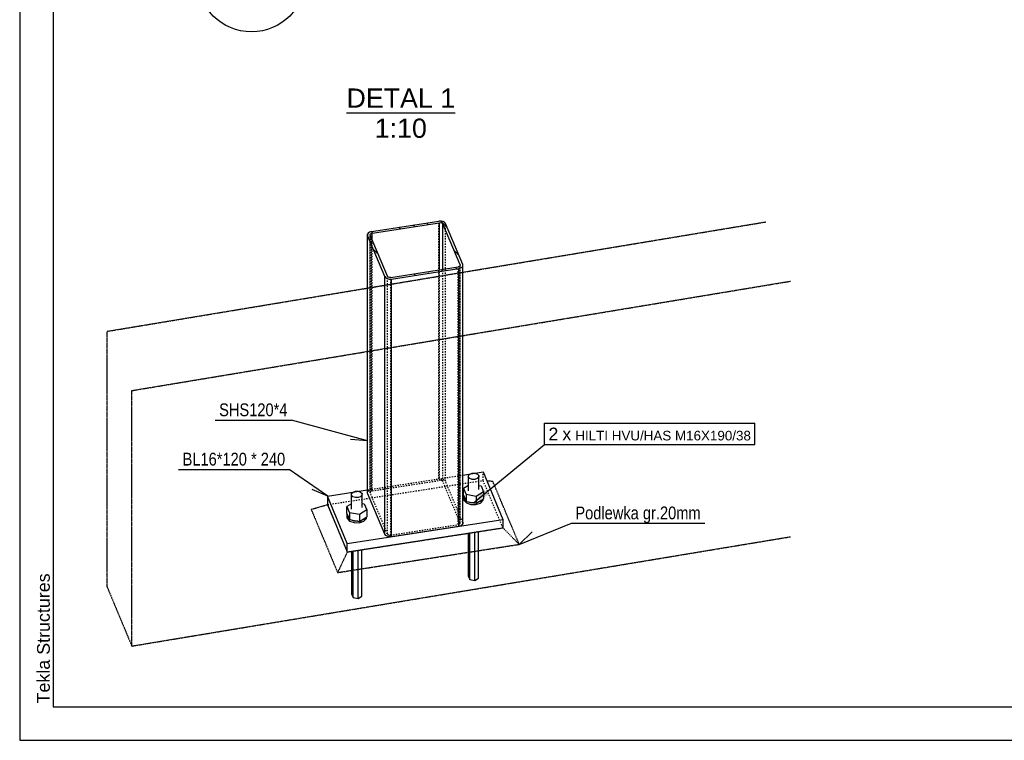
# Model space of a CAD drawing. Header units: millimetres. Extents: x 0 to 5940, y 0 to 2970.
# Tile 1 of 12: x 0 to 1471, y 0 to 1076. Entities that reach past the tile are written whole.
import ezdxf

# ---------------------------------------------------------------- set-up
doc = ezdxf.new("R2010")
doc.units = ezdxf.units.MM
doc.linetypes.add('DXK_LINE_DOT2', pattern=[3.9198, 1.9599, -1.9599])
doc.linetypes.add('DXK_LINE_DOT4', pattern=[0.9408, 0.4704, -0.4704])
doc.styles.add('Arial', font='ARIAL.TTF', dxfattribs={"height": 0.2})
doc.styles.add('Arial Narrow', font='ARIALN.TTF', dxfattribs={"height": 0.2})

# ---------------------------------------------------------------- blocks, each defined once
blk = doc.blocks.new('Unknown-2298634-1268')
at = {"color": 7, "linetype": 'Continuous'}
for p, q in [((0, 2970), (0, 0)), ((50, 2920), (50, 50)), ((50, 50), (5890, 50)), ((0, 0), (5940, 0))]:
    blk.add_line(p, q, dxfattribs=at)
at = {"color": 174, "linetype": 'Continuous', "style": 'Arial'}
blk.add_text('Tekla Structures', height=19.102, rotation=90, dxfattribs=at).set_placement((45, 55))
blk = doc.blocks.new('Unknown-2298634-15 - 3582')
at = {"color": 96, "linetype": 'Continuous'}
blk.add_line((488.3, 937.2), (650.5, 937.2), dxfattribs=at)
at = {"color": 0, "linetype": 'Continuous'}
for points in [[(650.5, 944.7), (650.5, 974.7), (488.3, 974.7), (488.3, 944.7)], [(608.3, 899.7), (608.3, 929.7), (530.5, 929.7), (530.5, 899.7)]]:
    blk.add_wipeout(points, dxfattribs=at)
at = {"color": 7, "linetype": 'Continuous', "style": 'Arial'}
for s, p in [('DETAL 1', (488.3, 944.7)), ('1:10', (530.5, 899.7))]:
    blk.add_text(s, height=28.65, dxfattribs=at).set_placement(p)
blk = doc.blocks.new('Bolt-2298634-3604 - 3582')
at = {"color": 7, "linetype": 'Continuous'}
for p, q in [((670.4, 395.5), (672.6, 397.6)), ((672.6, 397.6), (676.2, 398.9)), ((676.2, 398.9), (680.3, 398.8)), ((680.3, 398.8), (683.9, 397.5)), ((683.9, 397.5), (685.9, 395.4)), ((670.4, 392.9), (670.4, 395.5)), ((672.4, 390.7), (670.4, 392.9)), ((670.4, 372.3), (670.4, 392.9)), ((676, 389.5), (672.4, 390.7)), ((680.1, 389.4), (676, 389.5)), ((683.7, 390.7), (680.1, 389.4)), ((685.8, 392.8), (683.7, 390.7)), ((685.9, 395.4), (685.8, 392.8)), ((685.9, 374.7), (685.9, 395.4)), ((496, 368.4), (498.1, 370.6)), ((496, 365.9), (496, 368.4)), ((498.1, 370.6), (501.7, 371.8)), ((501.7, 371.8), (505.9, 371.8)), ((505.9, 371.8), (509.4, 370.5)), ((509.4, 370.5), (511.5, 368.3)), ((511.5, 368.3), (511.4, 365.8)), ((511.5, 347.7), (511.5, 368.3)), ((670.4, 380.4), (663.1, 376.1)), ((663.1, 376.1), (667, 366.9)), ((663.1, 365.8), (663.1, 376.1)), ((693.1, 371), (682, 364.3)), ((685.8, 380.7), (689.3, 380.1)), ((689.3, 380.1), (693.1, 371)), ((693.1, 371), (693.1, 360.6)), ((496, 353.3), (488.7, 349)), ((498, 363.7), (496, 365.9)), ((496, 345.2), (496, 365.9)), ((501.6, 362.4), (498, 363.7)), ((505.7, 362.4), (501.6, 362.4)), ((509.3, 363.6), (505.7, 362.4)), ((511.4, 365.8), (509.3, 363.6)), ((511.4, 353.7), (514.9, 353.1)), ((663.1, 365.8), (667, 356.6)), ((663.6, 361), (663.7, 364.5)), ((666.4, 357.9), (663.6, 361)), ((663.6, 358.6), (663.6, 361)), ((663.6, 358.6), (667.4, 354.4)), ((682, 364.3), (667, 366.9)), ((667, 366.9), (667, 356.6)), ((667, 356.6), (682, 354)), ((667.4, 354.4), (674.1, 352)), ((674.1, 354.4), (669.1, 356.2)), ((679.9, 354.4), (674.1, 354.4)), ((681.8, 352), (688.6, 354.3)), ((682, 364.3), (682, 354)), ((682, 354), (693.1, 360.6)), ((688.6, 356.7), (683.6, 354.9)), ((691.6, 359.7), (688.6, 356.7)), ((688.6, 354.3), (692.6, 358.4)), ((692.6, 358.4), (692.6, 360.3)), ((488.7, 349), (492.6, 339.8)), ((488.7, 338.7), (488.7, 349)), ((488.7, 338.7), (492.6, 329.5)), ((507.6, 337.3), (492.6, 339.8)), ((492.6, 339.8), (492.6, 329.5)), ((518.7, 343.9), (507.6, 337.3)), ((514.9, 353.1), (518.7, 343.9)), ((518.7, 343.9), (518.7, 333.6)), ((674.1, 352), (681.8, 352)), ((489.2, 333.9), (489.3, 337.4)), ((492, 330.8), (489.2, 333.9)), ((489.2, 331.5), (489.2, 333.9)), ((489.2, 331.5), (493, 327.4)), ((492.6, 329.5), (507.6, 326.9)), ((493, 327.4), (499.7, 325)), ((499.7, 327.3), (494.7, 329.1)), ((505.5, 327.3), (499.7, 327.3)), ((499.7, 325), (507.4, 324.9)), ((507.4, 324.9), (514.2, 327.2)), ((507.6, 337.3), (507.6, 326.9)), ((507.6, 326.9), (518.7, 333.6)), ((514.2, 329.6), (509.1, 327.9)), ((517.2, 332.6), (514.2, 329.6)), ((514.2, 327.2), (518.2, 331.3)), ((518.2, 331.3), (518.2, 333.3)), ((670.7, 244.7), (670.7, 309.3)), ((672.6, 240.1), (672.6, 309.6)), ((680.1, 238.8), (680.1, 310.7)), ((685.6, 242.1), (685.6, 311.6)), ((496.3, 217.6), (496.3, 282.2)), ((498.2, 213.1), (498.2, 282.5)), ((505.6, 211.8), (505.6, 283.7)), ((511.2, 215.1), (511.2, 284.5)), ((670.7, 244.7), (672.6, 240.1)), ((672.6, 240.1), (680.1, 238.8)), ((680.1, 238.8), (685.6, 242.1)), ((496.3, 217.6), (498.2, 213.1)), ((498.2, 213.1), (505.6, 211.8)), ((505.6, 211.8), (511.2, 215.1))]:
    blk.add_line(p, q, dxfattribs=at)
blk = doc.blocks.new('Part-2298634-3588 - 3582')
at = {"linetype": 'Continuous'}
h = blk.add_hatch(dxfattribs=at)
h.set_pattern_fill('', color=8, angle=90, style=0, pattern_type=0)
h.set_pattern_definition([(135, (546.982, 690.64), (-47.6774, 4e-15), [67.426, 0]), (135, (546.982, 714.48), (-47.677, 4e-15), [33.714, -33.712]), (135, (515.41, 746.373), (-47.6774, 4e-15), [9.901, -57.526])])
h.paths.add_polyline_path([(545.6, 692.4), (547, 690.6), (549.3, 689.4), (552.2, 688.7), (555.4, 688.8), (656.1, 704.5), (659, 705.3), (661, 706.7), (662.1, 708.5), (661.9, 710.4), (636.2, 771.8), (634.9, 773.5), (632.6, 774.7), (629.6, 775.4), (626.5, 775.3), (525.7, 759.6), (522.9, 758.8), (520.8, 757.4), (519.8, 755.6), (519.9, 753.7)])
h.paths.add_polyline_path([(523.7, 755.3), (524.3, 756.2), (525.3, 756.9), (526.7, 757.3), (627.5, 772.9), (629, 773), (630.5, 772.6), (631.7, 772), (632.4, 771.1), (658, 709.8), (658.1, 708.9), (657.6, 708), (656.6, 707.2), (655.2, 706.8), (554.4, 691.2), (552.8, 691.1), (551.3, 691.5), (550.2, 692.1), (549.5, 693), (523.8, 754.3)])
at = {"color": 6, "linetype": 'Continuous'}
for p, q in [((525.7, 759.6), (626.5, 775.3)), ((526.7, 757.3), (627.5, 772.9)), ((629.6, 775.4), (626.5, 775.3)), ((627.5, 772.9), (629, 773)), ((629, 773), (630.5, 772.6)), ((632.6, 774.7), (629.6, 775.4)), ((630.5, 772.6), (631.7, 772)), ((631.7, 772), (632.4, 771.1)), ((658, 709.8), (632.4, 771.1)), ((634.9, 773.5), (632.6, 774.7)), ((636.2, 771.8), (634.9, 773.5)), ((661.9, 710.4), (636.2, 771.8)), ((520.8, 757.4), (519.8, 755.6)), ((519.8, 755.6), (519.9, 753.7)), ((545.6, 692.4), (519.9, 753.7)), ((522.9, 758.8), (520.8, 757.4)), ((525.7, 759.6), (522.9, 758.8)), ((523.7, 755.3), (524.3, 756.2)), ((523.8, 754.3), (523.7, 755.3)), ((549.5, 693), (523.8, 754.3)), ((524.3, 756.2), (525.3, 756.9)), ((525.3, 756.9), (526.7, 757.3)), ((554.4, 691.2), (655.2, 706.8)), ((656.6, 707.2), (655.2, 706.8)), ((657.6, 708), (656.6, 707.2)), ((658.1, 708.9), (657.6, 708)), ((658, 709.8), (658.1, 708.9)), ((659, 705.3), (661, 706.7)), ((661, 706.7), (662.1, 708.5)), ((662.1, 708.5), (661.9, 710.4)), ((545.6, 692.4), (547, 690.6)), ((550.2, 692.1), (549.5, 693)), ((551.3, 691.5), (550.2, 692.1)), ((555.4, 688.8), (656.1, 704.5)), ((656.1, 704.5), (659, 705.3)), ((547, 690.6), (549.3, 689.4)), ((549.3, 689.4), (552.2, 688.7)), ((552.8, 691.1), (551.3, 691.5)), ((552.2, 688.7), (555.4, 688.8)), ((554.4, 691.2), (552.8, 691.1))]:
    blk.add_line(p, q, dxfattribs=at)
at = {"color": 8, "linetype": 'DXK_LINE_DOT2'}
for p, q in [((626.5, 390.5), (626.5, 775.3)), ((636.2, 387), (636.2, 771.8)), ((523.7, 370.5), (523.7, 755.3)), ((523.8, 369.5), (523.8, 754.3)), ((525.7, 374.9), (525.7, 759.6)), ((526.7, 372.5), (526.7, 747.4)), ((655.2, 322.1), (655.2, 706.8)), ((658, 325), (658, 708.7)), ((658.1, 324.1), (658.1, 708.9)), ((661.9, 325.6), (661.9, 710.4)), ((549.5, 308.2), (549.5, 693)), ((627.5, 388.1), (627.5, 702.5)), ((632.4, 386.4), (632.4, 703.3)), ((554.4, 306.4), (554.4, 691.2)), ((525.7, 374.9), (626.5, 390.5)), ((526.7, 372.5), (627.5, 388.1)), ((626.5, 390.5), (629.6, 390.6)), ((629, 388.2), (627.5, 388.1)), ((630.5, 387.9), (629, 388.2)), ((629.6, 390.6), (632.6, 390)), ((631.7, 387.2), (630.5, 387.9)), ((632.4, 386.4), (631.7, 387.2)), ((658, 325), (632.4, 386.4)), ((632.6, 390), (634.9, 388.7)), ((634.9, 388.7), (636.2, 387)), ((661.9, 325.6), (636.2, 387)), ((519.8, 370.8), (520.8, 372.6)), ((520.8, 372.6), (522.9, 374)), ((522.9, 374), (525.7, 374.9)), ((524.3, 371.4), (523.7, 370.5)), ((523.7, 370.5), (523.8, 369.5)), ((549.5, 308.2), (523.8, 369.5)), ((525.3, 372.1), (524.3, 371.4)), ((526.7, 372.5), (525.3, 372.1)), ((657.6, 323.2), (658.1, 324.1)), ((658.1, 324.1), (658, 325)), ((661.9, 325.6), (662.1, 323.7)), ((554.4, 306.4), (655.2, 322.1)), ((655.2, 322.1), (656.6, 322.5)), ((656.6, 322.5), (657.6, 323.2)), ((549.5, 308.2), (550.2, 307.3)), ((550.2, 307.3), (551.3, 306.7)), ((551.3, 306.7), (552.8, 306.4)), ((552.8, 306.4), (554.4, 306.4))]:
    blk.add_line(p, q, dxfattribs=at)
at = {"color": 5, "linetype": 'Continuous'}
for p, q in [((627.5, 702.5), (627.5, 772.9)), ((632.4, 703.3), (632.4, 771.1)), ((519.8, 370.8), (519.8, 755.6)), ((519.9, 368.9), (519.9, 753.7)), ((526.7, 747.4), (526.7, 757.3)), ((658, 708.7), (658, 709.8)), ((662.1, 323.7), (662.1, 708.5)), ((545.6, 307.6), (545.6, 692.4)), ((656.1, 319.7), (656.1, 704.5)), ((555.4, 304.1), (555.4, 688.8)), ((519.9, 368.9), (519.8, 370.8)), ((545.6, 307.6), (519.9, 368.9)), ((662.1, 323.7), (661, 322)), ((555.4, 304.1), (656.1, 319.7)), ((659, 320.5), (656.1, 319.7)), ((661, 322), (659, 320.5)), ((547, 305.9), (545.6, 307.6)), ((549.3, 304.6), (547, 305.9)), ((552.2, 304), (549.3, 304.6)), ((555.4, 304.1), (552.2, 304))]:
    blk.add_line(p, q, dxfattribs=at)
blk = doc.blocks.new('Part-2298634-3598 - 3582')
at = {"color": 5, "linetype": 'Continuous'}
for p, q in [((662.1, 396), (692.4, 400.7)), ((692.4, 400.7), (722, 329.9)), ((459.8, 364.6), (519.8, 373.9)), ((489.5, 293.9), (459.8, 364.6)), ((459.8, 364.6), (459.8, 351.9)), ((459.8, 351.9), (489.5, 281.2)), ((489.5, 293.9), (722, 329.9)), ((722, 329.9), (722, 317.3)), ((489.5, 281.2), (722, 317.3)), ((489.5, 281.2), (489.5, 293.9))]:
    blk.add_line(p, q, dxfattribs=at)
at = {"color": 8, "linetype": 'DXK_LINE_DOT2'}
for p, q in [((692.4, 388), (692.4, 400.7)), ((459.8, 351.9), (692.4, 388)), ((626.5, 390.5), (662.1, 396)), ((722, 317.3), (692.4, 388)), ((519.8, 373.9), (525.7, 374.9))]:
    blk.add_line(p, q, dxfattribs=at)
blk = doc.blocks.new('Part-2298634-3608 - 3582')
at = {"color": 6, "linetype": 'DXK_LINE_DOT4'}
for p, q in [((130.5, 610.7), (1114.8, 774.1)), ((167.5, 522.2), (1151.8, 685.6)), ((130.5, 229.2), (130.5, 610.7)), ((167.5, 140.7), (167.5, 522.2)), ((130.5, 229.2), (167.5, 140.7))]:
    blk.add_line(p, q, dxfattribs=at)
at = {"color": 4, "linetype": 'DXK_LINE_DOT4'}
blk.add_line((167.5, 140.7), (1151.8, 304), dxfattribs=at)
blk = doc.blocks.new('Part-2298634-3609 - 3582')
at = {"color": 4, "linetype": 'DXK_LINE_DOT4'}
for p, q in [((697.9, 387.6), (706.8, 387)), ((746.4, 292.6), (706.8, 387)), ((435.5, 344.9), (459.8, 351.9)), ((435.5, 344.9), (475, 250.5)), ((459.8, 351.9), (489.5, 281.2)), ((489.5, 281.2), (722, 317.3)), ((722, 317.3), (746.4, 292.6)), ((475, 250.5), (746.4, 292.6)), ((489.5, 281.2), (475, 250.5))]:
    blk.add_line(p, q, dxfattribs=at)
blk = doc.blocks.new('DetailMark-2298634-3460 - 1292')
at = {"color": 6, "linetype": 'Continuous'}
for p, q in [((396.2, 1202.1), (461.9, 1286.1)), ((461.9, 1286.1), (661, 1286.1))]:
    blk.add_line(p, q, dxfattribs=at)
blk.add_circle((346.4, 1138.6), 80.7, dxfattribs=at)
at = {"color": 0, "linetype": 'Continuous'}
for points in [[(605.8, 1296.1), (605.8, 1326.1), (476.9, 1326.1), (476.9, 1296.1)], [(646, 1296.1), (646, 1326.1), (623.8, 1326.1), (623.8, 1296.1)]]:
    blk.add_wipeout(points, dxfattribs=at)
at = {"color": 6, "linetype": 'Continuous', "style": 'Arial'}
for s, height, p in [('DETAL', 28.65, (476.9, 1296.1)), ('1', 28.7, (623.8, 1296.1))]:
    blk.add_text(s, height=height, dxfattribs=at).set_placement(p)
blk = doc.blocks.new('Mark-2298634-3619 - 3582')
at = {"linetype": 'Continuous'}
blk.add_hatch(color=7, dxfattribs=at).paths.add_polyline_path([(700.6, 366.5), (678.1, 354.5), (694.3, 374.2)])
at = {"color": 0}
blk.add_wipeout([(804.8, 447.8), (804.8, 467.8), (790, 467.8), (790, 447.8)], dxfattribs=at)
blk.add_wipeout([(804.8, 447.8), (804.8, 467.8), (790, 467.8), (790, 447.8)], dxfattribs=at)
at = {"color": 7, "linetype": 'Continuous'}
for p, q in [((784, 441.8), (784, 473.8)), ((678.1, 354.5), (784, 441.8))]:
    blk.add_line(p, q, dxfattribs=at)
at = {"color": 96, "style": 'Arial'}
blk.add_text('2', height=19.1, dxfattribs=at).set_placement((790, 447.8))
at = {"color": 0}
blk.add_wipeout([(824.2, 447.8), (824.2, 467.8), (810.8, 467.8), (810.8, 447.8)], dxfattribs=at)
blk.add_wipeout([(824.2, 447.8), (824.2, 467.8), (810.8, 467.8), (810.8, 447.8)], dxfattribs=at)
at = {"color": 7, "linetype": 'Continuous'}
blk.add_line((784, 473.8), (1098.4, 473.8), dxfattribs=at)
at = {"color": 0}
blk.add_wipeout([(1092.4, 447.8), (1092.4, 462.8), (830.2, 462.8), (830.2, 447.8)], dxfattribs=at)
blk.add_wipeout([(1092.4, 447.8), (1092.4, 462.8), (830.2, 462.8), (830.2, 447.8)], dxfattribs=at)
at = {"color": 7, "linetype": 'Continuous'}
for p, q in [((1098.4, 441.8), (1098.4, 473.8)), ((784, 441.8), (1098.4, 441.8))]:
    blk.add_line(p, q, dxfattribs=at)
at = {"color": 96, "style": 'Arial'}
for s, height, p in [('x', 19.1, (810.8, 447.8)), ('HILTI HVU/', 14.33, (830.2, 447.8)), ('HAS M16X190/38', 14.326, (932.4, 447.8))]:
    blk.add_text(s, height=height, dxfattribs=at).set_placement(p)
blk = doc.blocks.new('Mark-2298634-3686 - 3582')
at = {"color": 7, "linetype": 'Continuous'}
blk.add_line((519.8, 447.3), (494.3, 449), dxfattribs=at)
at = {"color": 0}
blk.add_wipeout([(400.3, 484), (400.3, 504), (298, 504), (298, 484)], dxfattribs=at)
blk.add_wipeout([(400.3, 484), (400.3, 504), (298, 504), (298, 484)], dxfattribs=at)
at = {"color": 7, "linetype": 'Continuous'}
for p in [(292, 478), (519.8, 447.3)]:
    blk.add_line(p, (406.3, 478), dxfattribs=at)
at = {"color": 7, "style": 'Arial Narrow'}
blk.add_text('SHS120*4', height=19.09, dxfattribs=at).set_placement((298, 484))
blk = doc.blocks.new('Mark-2298634-3689 - 3582')
at = {"color": 7, "linetype": 'Continuous'}
blk.add_line((460.3, 364.4), (436.9, 374.5), dxfattribs=at)
at = {"color": 0}
blk.add_wipeout([(339.7, 410.3), (339.7, 430.3), (243.4, 430.3), (243.4, 410.3)], dxfattribs=at)
blk.add_wipeout([(339.7, 410.3), (339.7, 430.3), (243.4, 430.3), (243.4, 410.3)], dxfattribs=at)
blk.add_wipeout([(354.2, 410.3), (354.2, 430.3), (345.7, 430.3), (345.7, 410.3)], dxfattribs=at)
blk.add_wipeout([(354.2, 410.3), (354.2, 430.3), (345.7, 430.3), (345.7, 410.3)], dxfattribs=at)
blk.add_wipeout([(396.8, 410.3), (396.8, 430.3), (360.2, 430.3), (360.2, 410.3)], dxfattribs=at)
blk.add_wipeout([(396.8, 410.3), (396.8, 430.3), (360.2, 430.3), (360.2, 410.3)], dxfattribs=at)
at = {"color": 7, "linetype": 'Continuous'}
for p in [(237.4, 404.3), (460.3, 364.4)]:
    blk.add_line(p, (402.8, 404.3), dxfattribs=at)
at = {"color": 7, "style": 'Arial Narrow'}
for s, height, p in [('BL16*120', 19.09, (243.4, 410.3)), ('*', 19.1, (345.7, 410.3)), ('240', 19.09, (360.2, 410.3))]:
    blk.add_text(s, height=height, dxfattribs=at).set_placement(p)
blk = doc.blocks.new('Mark-2298634-3821 - 3582')
at = {"color": 7, "linetype": 'Continuous'}
blk.add_line((746.4, 292.6), (765.8, 311.2), dxfattribs=at)
at = {"color": 0, "linetype": 'Continuous'}
blk.add_wipeout([(1017.8, 330), (1017.8, 350), (830.3, 350), (830.3, 330)], dxfattribs=at)
blk.add_wipeout([(1017.8, 330), (1017.8, 350), (830.3, 350), (830.3, 330)], dxfattribs=at)
at = {"color": 7, "linetype": 'Continuous'}
for p, q in [((746.4, 292.6), (824.3, 324)), ((824.3, 324), (1023.8, 324))]:
    blk.add_line(p, q, dxfattribs=at)
at = {"color": 7, "linetype": 'Continuous', "style": 'Arial Narrow'}
blk.add_text('Podlewka gr.20mm', height=19.089, dxfattribs=at).set_placement((830.3, 330))

msp = doc.modelspace()

# ---------------------------------------------------------------- block references
for name in ['Unknown-2298634-1268', 'Part-2298634-3608 - 3582', 'Part-2298634-3588 - 3582', 'Part-2298634-3598 - 3582', 'Bolt-2298634-3604 - 3582', 'Part-2298634-3609 - 3582']:
    msp.add_blockref(name, (0, 0))

# ---------------------------------------------------------------- next in the draw order: block references
for name in ['DetailMark-2298634-3460 - 1292', 'Unknown-2298634-15 - 3582', 'Mark-2298634-3686 - 3582', 'Mark-2298634-3619 - 3582', 'Mark-2298634-3689 - 3582']:
    msp.add_blockref(name, (0, 0))

# ---------------------------------------------------------------- next in the draw order: block references
msp.add_blockref('Mark-2298634-3821 - 3582', (0, 0))

doc.saveas('drawing.dxf')
